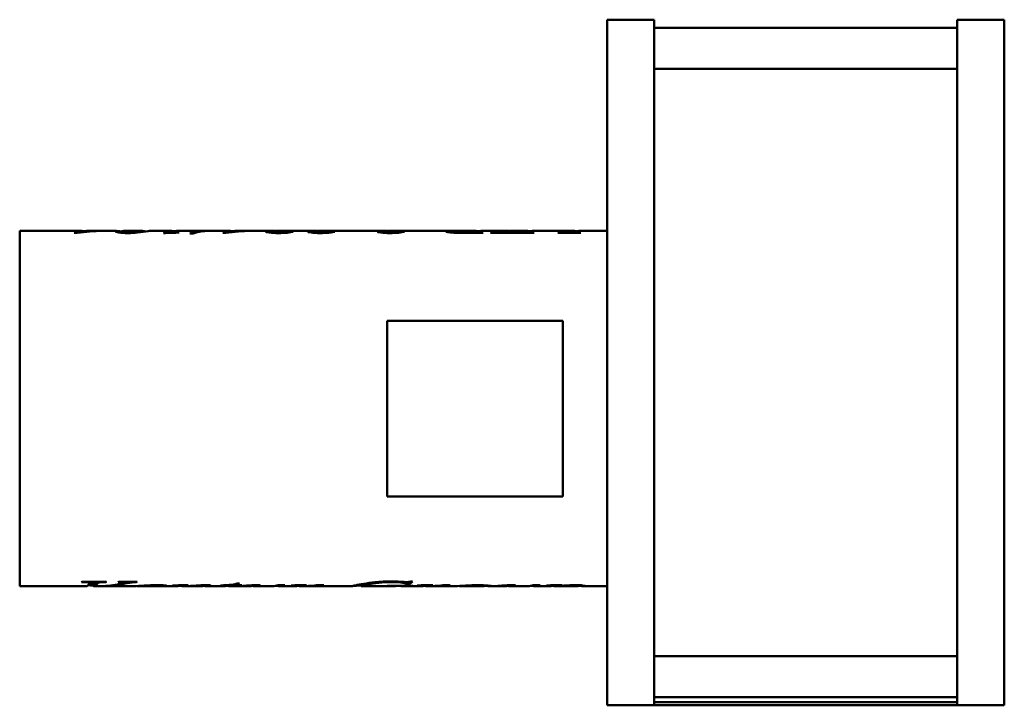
# Model space of a CAD drawing. Header units: millimetres. Extents: x 180 to 660, y 129 to 465.
import ezdxf

# ---------------------------------------------------------------- set-up
doc = ezdxf.new("R2010")
doc.units = ezdxf.units.MM
doc.header["$LTSCALE"] = 2
doc.layers.add('Widoczne (ISO)', color=7, linetype='Continuous', lineweight=50)

msp = doc.modelspace()

# ---------------------------------------------------------------- linework, layer by layer
at = {"layer": 'Widoczne (ISO)'}
for p, q in [((466.5, 129.5), (466.5, 464.5)), ((489.5, 464.5), (466.5, 464.5)), ((489.5, 464.5), (489.5, 129.5)), ((637.5, 129.5), (637.5, 464.5)), ((660.5, 464.5), (637.5, 464.5)), ((660.5, 464.5), (660.5, 129.5)), ((489.5, 460.5), (637.5, 460.5)), ((637, 440.5), (490, 440.5)), ((179.5, 361.3), (179.5, 187.7)), ((179.5, 361.3), (209.94, 361.3)), ((210.55, 360.72), (210.55, 360.93)), ((211.28, 361.13), (211.28, 361.18)), ((212.86, 361.3), (217.93, 361.3)), ((219.88, 361.3), (226.73, 361.3)), ((229.23, 360.37), (229.23, 360.9)), ((230.38, 361.3), (239.64, 361.3)), ((243.35, 361.3), (253.73, 361.3)), ((256.82, 361.3), (270.17, 361.3)), ((271.88, 361.3), (282.49, 361.3)), ((283.1, 360.72), (283.1, 360.93)), ((283.83, 361.13), (283.83, 361.18)), ((285.41, 361.3), (290.48, 361.3)), ((292.44, 361.3), (303.28, 361.3)), ((303.19, 360.31), (303.19, 361.09)), ((305.4, 361.3), (323.69, 361.3)), ((312.37, 360.75), (312.37, 360.93)), ((323.6, 360.31), (323.6, 361.09)), ((325.8, 361.3), (357.68, 361.3)), ((332.78, 360.75), (332.78, 360.93)), ((357.59, 360.31), (357.59, 361.09)), ((359.79, 361.3), (394.23, 361.3)), ((366.77, 360.75), (366.77, 360.93)), ((391.78, 360.41), (391.78, 360.98)), ((395.33, 361.28), (395.33, 361.3)), ((401.84, 360.31), (401.84, 361.29)), ((402.26, 360.31), (402.26, 361.3)), ((405.56, 361.3), (417.75, 361.3)), ((411.46, 361.07), (412.21, 361.07)), ((411.46, 360.31), (411.46, 361.07)), ((411.99, 360.31), (411.99, 360.9)), ((417.11, 361.16), (416.36, 361.16)), ((426.68, 361.29), (423.11, 361.29)), ((423.46, 361.3), (427.08, 361.3)), ((426.68, 360.31), (426.68, 361.29)), ((427.08, 360.31), (427.08, 361.3)), ((430.51, 361.3), (449.77, 361.3)), ((453.3, 361.3), (466.5, 361.3)), ((207.64, 360.31), (206.14, 360.31)), ((250.74, 360.22), (249.79, 360.22)), ((254.18, 360.37), (254.18, 360.74)), ((257.2, 360.49), (257.2, 360.59)), ((264.26, 360.1), (262.58, 360.1)), ((280.19, 360.31), (278.69, 360.31)), ((405.66, 360.31), (395.95, 360.31)), ((398.84, 360.31), (398.84, 360.53)), ((402.66, 360.31), (402.66, 360.63)), ((430.52, 360.31), (409.47, 360.31)), ((414.57, 360.31), (414.57, 360.53)), ((418.14, 360.51), (423.59, 360.51)), ((423.59, 360.31), (423.59, 360.51)), ((427.72, 360.31), (427.72, 360.63)), ((453.35, 360.31), (442.34, 360.31)), ((442.5, 360.31), (442.5, 360.41)), ((446.42, 360.31), (446.42, 360.62)), ((450.46, 360.31), (450.46, 360.63)), ((359, 317.43), (359, 231.58)), ((444.85, 317.43), (359, 317.43)), ((444.85, 231.58), (444.85, 317.43)), ((359, 231.58), (444.85, 231.58)), ((179.5, 187.7), (212.08, 187.7)), ((210.55, 189.7), (209.74, 189.7)), ((209.96, 189.88), (221.83, 189.88)), ((213.38, 188.7), (215.92, 188.7)), ((213.62, 189.88), (213.62, 189.24)), ((215.55, 188.7), (215.55, 187.78)), ((215.92, 187.7), (218.24, 187.7)), ((217.78, 189.88), (217.78, 189.36)), ((220, 187.7), (234.09, 187.7)), ((221.58, 189.88), (221.58, 189.7)), ((227.86, 189.88), (236.85, 189.88)), ((229.99, 189.88), (229.99, 189.38)), ((234.91, 189.88), (234.91, 189.62)), ((236.63, 189.88), (236.63, 189.7)), ((236.8, 187.82), (236.8, 187.79)), ((236.92, 187.83), (236.92, 187.73)), ((237.07, 187.84), (237.07, 187.71)), ((237.38, 187.7), (242.02, 187.7)), ((245.79, 187.7), (255.76, 187.7)), ((248.12, 188.21), (248.12, 187.93)), ((254.37, 188.09), (254.37, 188.01)), ((257.44, 188.14), (257.44, 187.93)), ((258.93, 188.17), (258.93, 187.7)), ((259.06, 187.7), (259.26, 187.7)), ((260.74, 187.7), (267.75, 187.7)), ((269.42, 188.21), (269.42, 187.9)), ((271.21, 187.7), (278.72, 187.7)), ((281.02, 188.03), (277.63, 188.03)), ((280.55, 187.91), (280.55, 187.87)), ((281.02, 188.25), (281.02, 188.03)), ((282.23, 187.7), (291.52, 187.7)), ((284.57, 188.71), (284.57, 188.03)), ((287.71, 188.03), (284.57, 188.03)), ((285.01, 188.8), (285.01, 188.17)), ((285.01, 188.17), (288.08, 188.17)), ((285.82, 189), (286.8, 189)), ((287.71, 188.17), (287.71, 188.03)), ((289.15, 187.89), (289.15, 187.81)), ((293.49, 188.18), (293.49, 187.94)), ((295.06, 187.7), (302.24, 187.7)), ((303.05, 187.71), (303.05, 187.7)), ((305.65, 188.17), (309.01, 188.17)), ((306.29, 187.7), (313.76, 187.7)), ((312.34, 188.1), (312.34, 188.02)), ((315.09, 188.14), (315.09, 188.01)), ((315.4, 188.15), (315.4, 187.95)), ((315.89, 188.16), (315.89, 187.83)), ((316.53, 188.17), (316.53, 187.71)), ((316.89, 187.7), (317.28, 187.7)), ((318.37, 187.7), (341.98, 187.7)), ((321.48, 187.9), (321.48, 187.8)), ((324.55, 188.14), (324.55, 187.87)), ((327.39, 188.2), (327.39, 187.85)), ((346.38, 188.68), (346.38, 187.7)), ((346.41, 187.7), (362.85, 187.7)), ((359.55, 187.78), (358.93, 187.78)), ((359.18, 187.82), (371.63, 187.82)), ((362.56, 187.82), (362.56, 187.75)), ((363.12, 187.82), (363.12, 187.72)), ((366.82, 187.7), (375.45, 187.7)), ((369.15, 188.36), (368.35, 188.36)), ((368.54, 189.69), (368.54, 188.7)), ((369.15, 189.35), (368.54, 189.35)), ((369.15, 189.35), (369.15, 188.36)), ((370.58, 190.04), (371.38, 190.04)), ((371.41, 187.82), (371.41, 187.78)), ((374.03, 188.1), (374.03, 188.02)), ((376.78, 188.14), (376.78, 188.01)), ((377.1, 188.15), (377.1, 187.95)), ((377.59, 188.16), (377.59, 187.83)), ((378.22, 188.17), (378.22, 187.71)), ((378.58, 187.7), (378.97, 187.7)), ((380.06, 187.7), (391.21, 187.7)), ((383.17, 187.9), (383.17, 187.8)), ((386.24, 188.14), (386.24, 187.87)), ((389.08, 188.2), (389.08, 187.85)), ((395.09, 187.7), (405.96, 187.7)), ((406.48, 188.15), (406.48, 187.8)), ((409.84, 187.7), (416.2, 187.7)), ((413.84, 187.89), (413.84, 187.81)), ((418.17, 188.18), (418.17, 187.94)), ((419.74, 187.7), (426.93, 187.7)), ((427.73, 187.71), (427.73, 187.7)), ((430.33, 188.17), (433.69, 188.17)), ((430.97, 187.7), (438.4, 187.7)), ((436.92, 188.11), (436.92, 188.03)), ((440.11, 188.15), (440.11, 187.94)), ((441.82, 187.7), (451.72, 187.7)), ((443, 188.2), (443, 187.81)), ((452.29, 188.21), (452.29, 187.79)), ((455.29, 187.7), (466.5, 187.7)), ((637, 153.5), (490, 153.5)), ((637.5, 133.5), (489.5, 133.5)), ((489.5, 131), (490, 131)), ((490, 131), (637, 131)), ((637, 131), (637.5, 131)), ((466.5, 129.5), (489.5, 129.5)), ((490, 129.5), (489.5, 129.5)), ((490, 129.5), (637, 129.5)), ((637.5, 129.5), (637, 129.5)), ((637.5, 129.5), (660.5, 129.5))]:
    msp.add_line(p, q, dxfattribs=at)
for centre, start, end in [((490, 441), 180, 270), ((637, 441), 270, 0), ((490, 153), 90, 180), ((637, 153), 0, 90)]:
    msp.add_arc(centre, 0.5, start, end, dxfattribs=at)
for points in [[(206.14, 360.31), (207.85, 361.2), (209.56, 361.49), (211.28, 361.18)], [(219.88, 361.3), (215.8, 361.3), (211.72, 360.97), (207.64, 360.31)], [(210.55, 360.93), (213.33, 361.21), (216.12, 361.33), (218.9, 361.29)], [(212.86, 361.3), (212.09, 361.3), (211.32, 361.18), (210.55, 360.93)], [(230.38, 361.3), (229.62, 361.3), (229.23, 361.12), (229.23, 360.9)], [(242.22, 361.22), (240.84, 361.07), (239.09, 360.74), (236.97, 360.49)], [(239.49, 361.3), (240.18, 361.32), (240.64, 361.21), (240.85, 361.04)], [(243.35, 361.3), (243.07, 361.3), (242.69, 361.27), (242.22, 361.22)], [(249.79, 360.22), (251.62, 361.22), (253.45, 361.53), (255.27, 361.13)], [(254.22, 360.83), (254.19, 360.8), (254.18, 360.77), (254.18, 360.74)], [(254.69, 360.98), (254.41, 360.9), (254.25, 360.84), (254.22, 360.83)], [(256.82, 361.3), (256.11, 361.3), (255.4, 361.19), (254.69, 360.98)], [(262.58, 360.1), (265.4, 360.99), (268.21, 361.38), (271.03, 361.28)], [(271.88, 361.3), (269.34, 361.3), (266.8, 360.9), (264.26, 360.1)], [(278.69, 360.31), (280.4, 361.2), (282.11, 361.49), (283.83, 361.18)], [(292.44, 361.3), (288.35, 361.3), (284.27, 360.97), (280.19, 360.31)], [(283.1, 360.93), (285.88, 361.21), (288.67, 361.33), (291.45, 361.29)], [(285.41, 361.3), (284.64, 361.3), (283.87, 361.18), (283.1, 360.93)], [(299.82, 360.96), (299.82, 361.06), (300.03, 361.14), (300.44, 361.19)], [(300.44, 361.19), (301.08, 361.27), (302.26, 361.31), (303.97, 361.3)], [(304.72, 361.29), (303.7, 361.28), (303.19, 361.21), (303.19, 361.09)], [(303.97, 361.3), (304.14, 361.29), (304.31, 361.29), (304.48, 361.29)], [(305.4, 361.3), (305.15, 361.3), (304.92, 361.3), (304.72, 361.29)], [(307.76, 360.65), (309.63, 360.65), (311.17, 360.77), (312.37, 360.93)], [(312.37, 360.93), (312.61, 360.93), (312.84, 360.92), (313.08, 360.91)], [(320.22, 360.96), (320.22, 361.06), (320.43, 361.14), (320.84, 361.19)], [(320.84, 361.19), (321.49, 361.27), (322.67, 361.31), (324.37, 361.3)], [(325.12, 361.29), (324.11, 361.28), (323.6, 361.21), (323.6, 361.09)], [(324.37, 361.3), (324.54, 361.29), (324.71, 361.29), (324.89, 361.29)], [(325.8, 361.3), (325.55, 361.3), (325.33, 361.3), (325.12, 361.29)], [(328.17, 360.65), (330.03, 360.65), (331.57, 360.77), (332.78, 360.93)], [(332.78, 360.93), (333.01, 360.93), (333.25, 360.92), (333.48, 360.91)], [(354.22, 360.96), (354.22, 361.06), (354.42, 361.14), (354.83, 361.19)], [(354.83, 361.19), (355.48, 361.27), (356.66, 361.31), (358.36, 361.3)], [(359.11, 361.29), (358.1, 361.28), (357.59, 361.21), (357.59, 361.09)], [(358.36, 361.3), (358.53, 361.29), (358.71, 361.29), (358.88, 361.29)], [(359.79, 361.3), (359.55, 361.3), (359.32, 361.3), (359.11, 361.29)], [(362.16, 360.65), (364.03, 360.65), (365.56, 360.77), (366.77, 360.93)], [(366.77, 360.93), (367, 360.93), (367.24, 360.92), (367.47, 360.91)], [(395.33, 361.3), (394.94, 361.3), (394.57, 361.3), (394.23, 361.3)], [(398.84, 360.53), (399.84, 360.99), (400.84, 361.24), (401.84, 361.29)], [(401.84, 361.29), (400.97, 361.29), (400.35, 361.29), (399.97, 361.29)], [(400.65, 361.3), (401.09, 361.3), (401.63, 361.3), (402.26, 361.3)], [(402.26, 361.3), (402.8, 361.29), (403.33, 361.23), (403.86, 361.1)], [(403.28, 360.94), (402.86, 360.82), (402.66, 360.7), (402.66, 360.63)], [(405.56, 361.3), (404.8, 361.3), (404.04, 361.18), (403.28, 360.94)], [(409.47, 360.31), (410.14, 360.65), (410.8, 360.9), (411.46, 361.07)], [(412.21, 361.07), (412.06, 361.01), (411.99, 360.95), (411.99, 360.9)], [(416.36, 361.16), (417.08, 361.3), (417.79, 361.34), (418.51, 361.26)], [(423.59, 360.51), (424.62, 360.99), (425.65, 361.25), (426.68, 361.29)], [(427.08, 361.3), (427.63, 361.29), (428.18, 361.22), (428.74, 361.08)], [(428.29, 360.96), (427.91, 360.84), (427.72, 360.72), (427.72, 360.63)], [(430.51, 361.3), (429.77, 361.3), (429.03, 361.19), (428.29, 360.96)], [(446.42, 360.62), (446.67, 360.66), (447.07, 360.81), (447.61, 360.97)], [(447.61, 360.97), (448.92, 361.37), (450.23, 361.4), (451.53, 361.08)], [(451.06, 360.95), (450.66, 360.83), (450.46, 360.71), (450.46, 360.63)], [(453.3, 361.3), (452.55, 361.3), (451.8, 361.18), (451.06, 360.95)], [(236.97, 360.49), (235.58, 360.32), (234.02, 360.22), (232.3, 360.22)], [(257.47, 360.5), (255.22, 360.41), (252.98, 360.32), (250.74, 360.22)], [(255.59, 360.56), (255.93, 360.56), (256.47, 360.57), (257.2, 360.59)], [(257.2, 360.59), (257.29, 360.56), (257.38, 360.53), (257.47, 360.5)], [(396.99, 360.5), (397.47, 360.5), (398.09, 360.51), (398.84, 360.53)], [(405.31, 360.42), (405.53, 360.42), (405.73, 360.42), (405.92, 360.41)], [(405.92, 360.41), (405.83, 360.38), (405.75, 360.34), (405.66, 360.31)], [(414.57, 360.53), (415.11, 360.52), (416.31, 360.51), (418.14, 360.51)], [(430.76, 360.41), (430.68, 360.38), (430.6, 360.34), (430.52, 360.31)], [(442.34, 360.31), (442.39, 360.34), (442.44, 360.38), (442.5, 360.41)], [(453.06, 360.42), (453.28, 360.42), (453.46, 360.42), (453.59, 360.41)], [(453.59, 360.41), (453.51, 360.38), (453.43, 360.34), (453.35, 360.31)], [(209.74, 189.7), (209.82, 189.76), (209.89, 189.82), (209.96, 189.88)], [(212.08, 187.7), (212.53, 187.7), (212.99, 188.07), (213.44, 188.79)], [(215.55, 187.91), (214.71, 187.99), (213.86, 188.09), (213.02, 188.22)], [(213.44, 188.79), (213.56, 188.99), (213.62, 189.15), (213.62, 189.24)], [(217.34, 188.86), (216.74, 187.89), (216.15, 187.53), (215.55, 187.78)], [(217.34, 189.85), (216.87, 189.09), (216.39, 188.7), (215.92, 188.7)], [(217.36, 189.88), (217.35, 189.87), (217.35, 189.86), (217.34, 189.85)], [(217.78, 189.36), (217.63, 189.3), (217.49, 189.11), (217.34, 188.86)], [(218.24, 187.7), (221.25, 187.7), (224.26, 187.99), (227.27, 188.57)], [(228.66, 188.5), (225.48, 187.91), (222.3, 187.65), (219.12, 187.71)], [(221.83, 189.88), (221.74, 189.82), (221.66, 189.76), (221.58, 189.7)], [(227.27, 188.57), (228.54, 188.82), (229.34, 189.03), (229.67, 189.16)], [(227.59, 189.7), (227.68, 189.76), (227.77, 189.82), (227.86, 189.88)], [(229.67, 189.16), (229.88, 189.24), (229.99, 189.32), (229.99, 189.38)], [(230.66, 189.88), (230.45, 189.83), (230.22, 189.79), (229.99, 189.74)], [(236.63, 189.7), (235.91, 189.69), (235.34, 189.66), (234.91, 189.62)], [(236.85, 189.88), (236.78, 189.82), (236.7, 189.76), (236.63, 189.7)], [(236.92, 187.73), (236.84, 187.74), (236.8, 187.77), (236.8, 187.79)], [(237.07, 187.73), (237.02, 187.73), (236.97, 187.73), (236.92, 187.73)], [(242.02, 187.7), (242.2, 187.7), (242.37, 187.7), (242.54, 187.7)], [(244.01, 187.7), (243.93, 187.7), (243.85, 187.7), (243.77, 187.7)], [(249.77, 187.75), (248.46, 187.7), (246.54, 187.7), (244.01, 187.7)], [(251.26, 187.93), (251.26, 187.84), (250.76, 187.78), (249.77, 187.75)], [(254.18, 188.08), (256.72, 188.13), (259.26, 188.17), (261.8, 188.22)], [(254.37, 188.01), (254.31, 188.03), (254.24, 188.06), (254.18, 188.08)], [(255.18, 188.02), (254.91, 188.02), (254.64, 188.01), (254.37, 188.01)], [(256.09, 188.03), (255.93, 188.03), (255.62, 188.03), (255.18, 188.02)], [(255.76, 187.7), (256.08, 187.7), (256.4, 187.72), (256.73, 187.77)], [(256.73, 187.77), (257.2, 187.83), (257.44, 187.91), (257.44, 187.93)], [(258.93, 187.75), (258.35, 187.78), (257.84, 187.83), (257.41, 187.91)], [(261.8, 188.22), (260.85, 187.86), (259.89, 187.68), (258.93, 187.7)], [(268.35, 187.98), (267.9, 187.98), (267.37, 187.96), (266.73, 187.93)], [(267.75, 187.7), (268.12, 187.7), (268.49, 187.72), (268.86, 187.76)], [(268.86, 187.76), (269.24, 187.81), (269.42, 187.86), (269.42, 187.9)], [(272.24, 187.76), (271.29, 187.65), (270.34, 187.69), (269.39, 187.87)], [(272.95, 187.95), (272.95, 187.89), (272.72, 187.81), (272.24, 187.76)], [(277.63, 188.03), (277.71, 188.06), (277.78, 188.08), (277.86, 188.11)], [(278.72, 187.7), (279.49, 187.7), (280.25, 187.81), (281.02, 188.03)], [(280.55, 187.87), (280.52, 187.88), (280.49, 187.88), (280.45, 187.89)], [(284.57, 188.03), (283.23, 187.65), (281.89, 187.6), (280.55, 187.87)], [(286.8, 189), (286.21, 188.65), (285.61, 188.38), (285.01, 188.17)], [(288.08, 188.17), (287.95, 188.12), (287.83, 188.07), (287.71, 188.03)], [(288.47, 187.83), (289.68, 187.93), (290.95, 188.04), (292.29, 188.12)], [(289.15, 187.81), (288.93, 187.81), (288.7, 187.82), (288.47, 187.83)], [(291.52, 187.7), (291.9, 187.7), (292.28, 187.72), (292.66, 187.77)], [(292.29, 188.12), (293.32, 188.19), (294.27, 188.22), (295.13, 188.22)], [(292.66, 187.77), (293.21, 187.83), (293.49, 187.91), (293.49, 187.94)], [(293.69, 187.79), (293.52, 187.81), (293.38, 187.84), (293.25, 187.86)], [(296.12, 187.75), (295.31, 187.67), (294.5, 187.68), (293.69, 187.79)], [(297.14, 188.01), (297.14, 187.94), (296.8, 187.83), (296.12, 187.75)], [(303.05, 187.7), (302.94, 187.7), (302.82, 187.7), (302.71, 187.7)], [(304.96, 187.81), (304.83, 187.83), (304.72, 187.85), (304.62, 187.88)], [(309.01, 188.17), (307.66, 187.7), (306.31, 187.59), (304.96, 187.81)], [(305.13, 188), (305.31, 188.05), (305.48, 188.1), (305.65, 188.17)], [(312.05, 188.1), (314.57, 188.14), (317.1, 188.18), (319.62, 188.22)], [(312.34, 188.02), (312.24, 188.05), (312.14, 188.07), (312.05, 188.1)], [(313.96, 188.04), (313.66, 188.04), (313.12, 188.03), (312.34, 188.02)], [(313.76, 187.7), (314.07, 187.7), (314.38, 187.72), (314.69, 187.76)], [(315.09, 188.01), (314.79, 188.03), (314.42, 188.04), (313.96, 188.04)], [(314.69, 187.76), (315.17, 187.82), (315.4, 187.9), (315.4, 187.95)], [(315.4, 187.95), (315.4, 187.98), (315.3, 188), (315.09, 188.01)], [(315.89, 187.83), (315.69, 187.86), (315.51, 187.89), (315.37, 187.92)], [(316.53, 187.76), (316.3, 187.77), (316.09, 187.8), (315.89, 187.83)], [(319.62, 188.22), (318.59, 187.83), (317.56, 187.66), (316.53, 187.71)], [(317.28, 187.7), (319.6, 187.7), (321.71, 187.92), (323.62, 188.07)], [(321.48, 187.8), (320.35, 187.74), (319.13, 187.68), (317.82, 187.7)], [(323.22, 187.91), (322.83, 187.89), (322.25, 187.85), (321.48, 187.8)], [(323.93, 187.92), (323.67, 187.92), (323.44, 187.91), (323.22, 187.91)], [(323.62, 188.07), (324.82, 188.16), (325.8, 188.22), (326.56, 188.22)], [(324.35, 187.91), (324.24, 187.91), (324.1, 187.92), (323.93, 187.92)], [(324.55, 187.87), (324.51, 187.89), (324.45, 187.9), (324.35, 187.91)], [(327.39, 187.85), (327.05, 187.81), (326.54, 187.79), (325.87, 187.79)], [(328.15, 188.05), (328.15, 187.97), (327.9, 187.9), (327.39, 187.85)], [(349.89, 188.56), (347.55, 188.08), (346.38, 187.74), (346.38, 187.7)], [(346.38, 187.7), (346.38, 187.7), (346.39, 187.7), (346.41, 187.7)], [(361.26, 189.7), (356.62, 189.7), (352.83, 189.17), (349.89, 188.56)], [(352.95, 189.62), (355.6, 189.88), (358.37, 190.04), (361.26, 190.04)], [(358.93, 187.78), (359.02, 187.79), (359.1, 187.81), (359.18, 187.82)], [(362.56, 187.75), (361.94, 187.77), (360.94, 187.78), (359.55, 187.78)], [(361.26, 190.04), (363.4, 190.04), (365.35, 189.95), (367.1, 189.79)], [(363.12, 187.72), (363.12, 187.73), (362.94, 187.74), (362.56, 187.75)], [(362.85, 187.7), (363.03, 187.7), (363.12, 187.71), (363.12, 187.72)], [(366.38, 187.71), (366.08, 187.73), (365.78, 187.77), (365.48, 187.82)], [(367.59, 187.72), (367.34, 187.71), (366.94, 187.68), (366.38, 187.71)], [(367.1, 189.79), (367.8, 189.73), (368.31, 189.7), (368.64, 189.7)], [(368.35, 188.36), (368.48, 188.5), (368.54, 188.62), (368.54, 188.7)], [(368.54, 189.69), (368.54, 189.69), (368.54, 189.7), (368.54, 189.7)], [(371.38, 190.04), (370.64, 189.31), (369.9, 188.75), (369.15, 188.36)], [(369.97, 189.84), (369.7, 189.66), (369.43, 189.49), (369.15, 189.35)], [(371.63, 187.82), (371.56, 187.81), (371.48, 187.79), (371.41, 187.78)], [(373.74, 188.1), (376.26, 188.14), (378.79, 188.18), (381.31, 188.22)], [(374.03, 188.02), (373.93, 188.05), (373.84, 188.07), (373.74, 188.1)], [(375.65, 188.04), (375.36, 188.04), (374.82, 188.03), (374.03, 188.02)], [(375.45, 187.7), (375.76, 187.7), (376.07, 187.72), (376.38, 187.76)], [(376.78, 188.01), (376.48, 188.03), (376.11, 188.04), (375.65, 188.04)], [(376.38, 187.76), (376.86, 187.82), (377.1, 187.9), (377.1, 187.95)], [(377.1, 187.95), (377.1, 187.98), (376.99, 188), (376.78, 188.01)], [(377.59, 187.83), (377.38, 187.86), (377.21, 187.89), (377.06, 187.92)], [(378.22, 187.76), (377.99, 187.77), (377.78, 187.8), (377.59, 187.83)], [(381.31, 188.22), (380.28, 187.83), (379.25, 187.66), (378.22, 187.71)], [(378.97, 187.7), (381.29, 187.7), (383.4, 187.92), (385.31, 188.07)], [(383.17, 187.8), (382.04, 187.74), (380.82, 187.68), (379.51, 187.7)], [(384.91, 187.91), (384.52, 187.89), (383.94, 187.85), (383.17, 187.8)], [(385.62, 187.92), (385.36, 187.92), (385.13, 187.91), (384.91, 187.91)], [(385.31, 188.07), (386.52, 188.16), (387.5, 188.22), (388.25, 188.22)], [(386.04, 187.91), (385.93, 187.91), (385.79, 187.92), (385.62, 187.92)], [(386.24, 187.87), (386.21, 187.89), (386.14, 187.9), (386.04, 187.91)], [(389.08, 187.85), (388.74, 187.81), (388.23, 187.79), (387.56, 187.79)], [(389.84, 188.05), (389.84, 187.97), (389.59, 187.9), (389.08, 187.85)], [(405.96, 187.7), (406.31, 187.7), (406.48, 187.73), (406.48, 187.8)], [(413.15, 187.83), (414.36, 187.93), (415.63, 188.04), (416.97, 188.12)], [(413.84, 187.81), (413.61, 187.81), (413.38, 187.82), (413.15, 187.83)], [(416.2, 187.7), (416.58, 187.7), (416.96, 187.72), (417.34, 187.77)], [(416.97, 188.12), (418, 188.19), (418.95, 188.22), (419.82, 188.22)], [(417.34, 187.77), (417.9, 187.83), (418.17, 187.91), (418.17, 187.94)], [(418.37, 187.79), (418.2, 187.81), (418.06, 187.84), (417.93, 187.86)], [(420.8, 187.75), (419.99, 187.67), (419.18, 187.68), (418.37, 187.79)], [(421.83, 188.01), (421.83, 187.94), (421.48, 187.83), (420.8, 187.75)], [(427.73, 187.7), (427.62, 187.7), (427.5, 187.7), (427.39, 187.7)], [(429.64, 187.81), (429.52, 187.83), (429.4, 187.85), (429.3, 187.88)], [(433.69, 188.17), (432.34, 187.7), (430.99, 187.59), (429.64, 187.81)], [(429.82, 188), (429.99, 188.05), (430.16, 188.1), (430.33, 188.17)], [(436.92, 188.11), (439.44, 188.14), (441.96, 188.18), (444.47, 188.22)], [(438.71, 188.04), (438.29, 188.04), (437.69, 188.04), (436.92, 188.03)], [(438.4, 187.7), (438.8, 187.7), (439.2, 187.73), (439.6, 187.8)], [(439.6, 187.8), (439.94, 187.86), (440.11, 187.92), (440.11, 187.94)], [(441.29, 187.71), (440.87, 187.74), (440.46, 187.8), (440.04, 187.9)], [(444.47, 188.22), (443.98, 188.04), (443.49, 187.9), (443, 187.81)], [(451.72, 187.7), (452.1, 187.7), (452.29, 187.73), (452.29, 187.79)], [(455.92, 187.79), (455.92, 187.65), (454.71, 187.67), (452.29, 187.88)]]:
    msp.add_open_spline(points, degree=3, dxfattribs=at)
for points, knots in [([(226.25, 361.16), (226.25, 361.31), (226.68, 361.34), (227.54, 361.24), (228.01, 361.19), (228.58, 361.1), (229.26, 360.99)], [0, 0, 0, 0, 1, 1, 1, 1.541616, 1.541616, 1.541616, 1.541616]), ([(232.3, 360.22), (230.59, 360.22), (229.16, 360.34), (228, 360.53), (226.83, 360.72), (226.25, 360.99), (226.25, 361.16)], [0, 0, 0, 0, 1, 1, 1, 2, 2, 2, 2]), ([(229.23, 360.9), (229.23, 360.76), (229.53, 360.62), (230.14, 360.52), (230.74, 360.43), (231.44, 360.38), (232.25, 360.38)], [0, 0, 0, 0, 1, 1, 1, 2, 2, 2, 2]), ([(232.25, 360.38), (233.02, 360.38), (233.8, 360.42), (234.59, 360.5), (235.39, 360.59), (236.21, 360.76), (237.05, 360.93), (237.9, 361.11), (238.71, 361.28), (239.49, 361.3)], [0, 0, 0, 0, 1, 1, 1, 2, 2, 2, 3, 3, 3, 3]), ([(305.89, 360.22), (304.18, 360.22), (302.74, 360.32), (301.57, 360.48), (300.4, 360.64), (299.82, 360.81), (299.82, 360.96)], [0, 0, 0, 0, 1, 1, 1, 2, 2, 2, 2]), ([(303.19, 361.09), (303.19, 361), (303.62, 360.89), (304.46, 360.8), (305.31, 360.7), (306.41, 360.65), (307.76, 360.65)], [0, 0, 0, 0, 1, 1, 1, 2, 2, 2, 2]), ([(313.08, 360.91), (312.4, 360.74), (311.41, 360.57), (310.11, 360.43), (308.81, 360.3), (307.4, 360.22), (305.89, 360.22)], [0, 0, 0, 0, 1, 1, 1, 2, 2, 2, 2]), ([(326.29, 360.22), (324.58, 360.22), (323.15, 360.32), (321.98, 360.48), (320.81, 360.64), (320.22, 360.81), (320.22, 360.96)], [0, 0, 0, 0, 1, 1, 1, 2, 2, 2, 2]), ([(323.6, 361.09), (323.6, 361), (324.02, 360.89), (324.87, 360.8), (325.71, 360.7), (326.81, 360.65), (328.17, 360.65)], [0, 0, 0, 0, 1, 1, 1, 2, 2, 2, 2]), ([(333.48, 360.91), (332.81, 360.74), (331.82, 360.57), (330.51, 360.43), (329.21, 360.3), (327.81, 360.22), (326.29, 360.22)], [0, 0, 0, 0, 1, 1, 1, 2, 2, 2, 2]), ([(360.28, 360.22), (358.58, 360.22), (357.14, 360.32), (355.97, 360.48), (354.8, 360.64), (354.22, 360.81), (354.22, 360.96)], [0, 0, 0, 0, 1, 1, 1, 2, 2, 2, 2]), ([(357.59, 361.09), (357.59, 361), (358.01, 360.89), (358.86, 360.8), (359.71, 360.7), (360.81, 360.65), (362.16, 360.65)], [0, 0, 0, 0, 1, 1, 1, 2, 2, 2, 2]), ([(367.47, 360.91), (366.8, 360.74), (365.81, 360.57), (364.51, 360.43), (363.21, 360.3), (361.8, 360.22), (360.28, 360.22)], [0, 0, 0, 0, 1, 1, 1, 2, 2, 2, 2]), ([(387.77, 360.98), (387.77, 361.12), (388.36, 361.19), (389.54, 361.24), (390.73, 361.29), (392.66, 361.3), (395.33, 361.3)], [0, 0, 0, 0, 1, 1, 1, 2, 2, 2, 2]), ([(395.95, 360.31), (394.32, 360.31), (392.86, 360.35), (391.58, 360.42), (390.31, 360.49), (389.35, 360.59), (388.72, 360.69), (388.08, 360.8), (387.77, 360.9), (387.77, 360.98)], [0, 0, 0, 0, 1, 1, 1, 2, 2, 2, 3, 3, 3, 3]), ([(399.97, 361.29), (397.2, 361.29), (395.15, 361.29), (393.8, 361.25), (392.46, 361.21), (391.78, 361.13), (391.78, 360.98)], [0, 0, 0, 0, 1, 1, 1, 2, 2, 2, 2]), ([(391.78, 360.98), (391.78, 360.86), (392.2, 360.74), (393.03, 360.64), (393.86, 360.55), (395.18, 360.5), (396.99, 360.5)], [0, 0, 0, 0, 1, 1, 1, 2, 2, 2, 2]), ([(395.34, 361.28), (395.46, 361.28), (395.58, 361.28), (395.72, 361.29), (396.74, 361.3), (398.39, 361.3), (400.65, 361.3)], [0.865607, 0.865607, 0.865607, 0.865607, 1, 1, 1, 2, 2, 2, 2]), ([(411.99, 360.9), (411.99, 360.81), (412.23, 360.73), (412.72, 360.67), (413.2, 360.61), (413.82, 360.56), (414.57, 360.53)], [0, 0, 0, 0, 1, 1, 1, 2, 2, 2, 2]), ([(423.11, 361.29), (421.52, 361.29), (420.33, 361.29), (419.54, 361.28), (418.76, 361.27), (417.94, 361.25), (417.11, 361.16)], [0, 0, 0, 0, 1, 1, 1, 2, 2, 2, 2]), ([(420.09, 361.29), (420.19, 361.29), (420.31, 361.29), (420.45, 361.29), (420.99, 361.3), (421.99, 361.3), (423.46, 361.3)], [0.745714, 0.745714, 0.745714, 0.745714, 1, 1, 1, 2, 2, 2, 2]), ([(254.18, 360.74), (254.18, 360.69), (254.31, 360.64), (254.56, 360.61), (254.81, 360.58), (255.15, 360.56), (255.59, 360.56)], [0, 0, 0, 0, 1, 1, 1, 2, 2, 2, 2]), ([(402.66, 360.63), (402.66, 360.57), (402.84, 360.52), (403.21, 360.48), (403.58, 360.44), (404.28, 360.42), (405.31, 360.42)], [0, 0, 0, 0, 1, 1, 1, 2, 2, 2, 2]), ([(427.72, 360.63), (427.72, 360.59), (427.8, 360.55), (427.97, 360.51), (428.14, 360.48), (428.39, 360.45), (428.73, 360.44), (429.07, 360.42), (429.75, 360.41), (430.76, 360.41)], [0, 0, 0, 0, 1, 1, 1, 2, 2, 2, 3, 3, 3, 3]), ([(442.5, 360.41), (443.73, 360.41), (444.61, 360.43), (445.13, 360.46), (445.65, 360.5), (446.08, 360.55), (446.42, 360.62)], [0, 0, 0, 0, 1, 1, 1, 2, 2, 2, 2]), ([(450.46, 360.63), (450.46, 360.57), (450.64, 360.51), (451, 360.47), (451.36, 360.44), (452.05, 360.42), (453.06, 360.42)], [0, 0, 0, 0, 1, 1, 1, 2, 2, 2, 2]), ([(213.62, 189.24), (213.62, 189.36), (213.37, 189.47), (212.88, 189.57), (212.39, 189.66), (211.61, 189.7), (210.55, 189.7)], [0, 0, 0, 0, 1, 1, 1, 2, 2, 2, 2]), ([(221.58, 189.7), (220.29, 189.7), (219.41, 189.67), (218.93, 189.62), (218.46, 189.57), (218.08, 189.48), (217.78, 189.36)], [0, 0, 0, 0, 1, 1, 1, 2, 2, 2, 2]), ([(229.99, 189.38), (229.99, 189.46), (229.82, 189.53), (229.49, 189.59), (229.15, 189.65), (228.52, 189.69), (227.59, 189.7)], [0, 0, 0, 0, 1, 1, 1, 2, 2, 2, 2]), ([(234.91, 189.62), (234.1, 189.53), (233.29, 189.41), (232.49, 189.27), (231.69, 189.12), (230.41, 188.82), (228.66, 188.5)], [0, 0, 0, 0, 1, 1, 1, 2, 2, 2, 2]), ([(234.09, 187.7), (234.39, 187.7), (234.76, 187.71), (235.21, 187.73), (236.56, 187.79), (238.27, 187.92), (240.32, 188.03), (242.37, 188.15), (244.48, 188.22), (246.65, 188.22)], [0.670473, 0.670473, 0.670473, 0.670473, 1, 1, 1, 2, 2, 2, 3, 3, 3, 3]), ([(245.82, 188.11), (244.27, 188.11), (242.63, 188.02), (240.89, 187.91), (239.16, 187.8), (237.89, 187.67), (237.07, 187.71)], [0, 0, 0, 0, 1, 1, 1, 2, 2, 2, 2]), ([(242.54, 187.7), (244.4, 187.7), (245.8, 187.72), (246.73, 187.76), (247.66, 187.8), (248.12, 187.86), (248.12, 187.93)], [0, 0, 0, 0, 1, 1, 1, 2, 2, 2, 2]), ([(248.12, 187.93), (248.12, 187.98), (247.92, 188.02), (247.52, 188.05), (247.12, 188.09), (246.56, 188.11), (245.82, 188.11)], [0, 0, 0, 0, 1, 1, 1, 2, 2, 2, 2]), ([(246.65, 188.22), (248.22, 188.22), (249.38, 188.19), (250.13, 188.12), (250.89, 188.06), (251.26, 187.99), (251.26, 187.93)], [0, 0, 0, 0, 1, 1, 1, 2, 2, 2, 2]), ([(257.44, 187.93), (257.44, 187.96), (257.31, 187.98), (257.05, 188), (256.79, 188.02), (256.47, 188.03), (256.09, 188.03)], [0, 0, 0, 0, 1, 1, 1, 2, 2, 2, 2]), ([(259.26, 187.7), (262.04, 187.7), (264.19, 187.92), (265.7, 188.03), (267.27, 188.14), (268.78, 188.22), (270.23, 188.22)], [0.037632, 0.037632, 0.037632, 0.037632, 1, 1, 1, 2, 2, 2, 2]), ([(266.73, 187.93), (265.55, 187.89), (264.33, 187.81), (263.05, 187.76), (262.09, 187.71), (261.09, 187.69), (260.04, 187.71)], [0, 0, 0, 0, 1, 1, 1, 1.753854, 1.753854, 1.753854, 1.753854]), ([(269.42, 187.9), (269.42, 187.92), (269.32, 187.94), (269.11, 187.95), (268.89, 187.97), (268.64, 187.98), (268.35, 187.98)], [0, 0, 0, 0, 1, 1, 1, 2, 2, 2, 2]), ([(270.23, 188.22), (271.02, 188.22), (271.67, 188.19), (272.18, 188.14), (272.7, 188.08), (272.95, 188.02), (272.95, 187.95)], [0, 0, 0, 0, 1, 1, 1, 2, 2, 2, 2]), ([(277.86, 188.11), (279.49, 188.16), (280.87, 188.22), (282, 188.33), (283.12, 188.43), (284.4, 188.62), (285.82, 189)], [0, 0, 0, 0, 1, 1, 1, 2, 2, 2, 2]), ([(292.78, 187.99), (292.41, 187.99), (292.03, 187.98), (291.67, 187.96), (291.3, 187.95), (290.46, 187.88), (289.15, 187.81)], [0, 0, 0, 0, 1, 1, 1, 2, 2, 2, 2]), ([(293.49, 187.94), (293.49, 187.95), (293.42, 187.96), (293.27, 187.97), (293.12, 187.98), (292.96, 187.99), (292.78, 187.99)], [0, 0, 0, 0, 1, 1, 1, 2, 2, 2, 2]), ([(295.13, 188.22), (295.72, 188.22), (296.21, 188.2), (296.58, 188.16), (296.96, 188.11), (297.14, 188.06), (297.14, 188.01)], [0, 0, 0, 0, 1, 1, 1, 2, 2, 2, 2]), ([(302.24, 187.7), (302.28, 187.7), (302.31, 187.7), (302.34, 187.7), (303.22, 187.7), (304.15, 187.73), (305.13, 188)], [2.963983, 2.963983, 2.963983, 2.963983, 3, 3, 3, 4, 4, 4, 4]), ([(325.87, 187.79), (325.53, 187.79), (325.24, 187.8), (325, 187.81), (324.76, 187.82), (324.61, 187.84), (324.55, 187.87)], [0, 0, 0, 0, 1, 1, 1, 2, 2, 2, 2]), ([(326.56, 188.22), (327.05, 188.22), (327.43, 188.21), (327.72, 188.18), (328.01, 188.15), (328.15, 188.1), (328.15, 188.05)], [0, 0, 0, 0, 1, 1, 1, 2, 2, 2, 2]), ([(341.92, 187.71), (341.92, 187.74), (342.47, 187.89), (343.55, 188.12), (344.64, 188.35), (346, 188.63), (347.63, 188.9), (349.27, 189.17), (351.04, 189.42), (352.95, 189.62)], [0, 0, 0, 0, 1, 1, 1, 2, 2, 2, 3, 3, 3, 3]), ([(346.38, 188.12), (345.07, 188.01), (344.05, 187.91), (343.33, 187.83), (342.39, 187.72), (341.92, 187.68), (341.92, 187.71)], [1.235245, 1.235245, 1.235245, 1.235245, 2, 2, 2, 3, 3, 3, 3]), ([(368.54, 188.7), (368.54, 188.92), (367.9, 189.15), (366.61, 189.36), (365.31, 189.58), (363.53, 189.7), (361.26, 189.7)], [0, 0, 0, 0, 1, 1, 1, 2, 2, 2, 2]), ([(371.41, 187.78), (370.27, 187.78), (369.44, 187.77), (368.92, 187.76), (368.41, 187.75), (367.96, 187.74), (367.59, 187.72)], [0, 0, 0, 0, 1, 1, 1, 2, 2, 2, 2]), ([(368.64, 189.7), (369, 189.7), (369.31, 189.72), (369.57, 189.76), (369.83, 189.8), (370.17, 189.89), (370.58, 190.04)], [0, 0, 0, 0, 1, 1, 1, 2, 2, 2, 2]), ([(387.56, 187.79), (387.22, 187.79), (386.93, 187.8), (386.69, 187.81), (386.45, 187.82), (386.3, 187.84), (386.24, 187.87)], [0, 0, 0, 0, 1, 1, 1, 2, 2, 2, 2]), ([(388.25, 188.22), (388.74, 188.22), (389.13, 188.21), (389.41, 188.18), (389.7, 188.15), (389.84, 188.1), (389.84, 188.05)], [0, 0, 0, 0, 1, 1, 1, 2, 2, 2, 2]), ([(391.21, 187.7), (391.5, 187.7), (391.88, 187.71), (392.35, 187.73), (393.6, 187.8), (395.27, 187.92), (397.35, 188.03), (399.44, 188.15), (401.45, 188.22), (403.39, 188.22)], [0.625205, 0.625205, 0.625205, 0.625205, 1, 1, 1, 2, 2, 2, 3, 3, 3, 3]), ([(402.86, 188.1), (400.68, 188.1), (398.68, 187.91), (396.85, 187.78), (395.14, 187.66), (394.23, 187.68), (394.12, 187.84)], [0, 0, 0, 0, 1, 1, 1, 1.934074, 1.934074, 1.934074, 1.934074]), ([(406.48, 187.8), (406.48, 187.86), (406.15, 187.94), (405.48, 188.01), (404.81, 188.07), (403.93, 188.1), (402.86, 188.1)], [0, 0, 0, 0, 1, 1, 1, 2, 2, 2, 2]), ([(403.39, 188.22), (405.36, 188.22), (406.96, 188.14), (408.22, 188.03), (409.48, 187.92), (410.11, 187.8), (410.11, 187.74)], [0, 0, 0, 0, 1, 1, 1, 2, 2, 2, 2]), ([(410.11, 187.74), (410.11, 187.67), (409.52, 187.69), (408.35, 187.79), (407.82, 187.84), (407.2, 187.89), (406.48, 187.95)], [0, 0, 0, 0, 1, 1, 1, 1.44928, 1.44928, 1.44928, 1.44928]), ([(417.46, 187.99), (417.09, 187.99), (416.72, 187.98), (416.35, 187.96), (415.98, 187.95), (415.14, 187.88), (413.84, 187.81)], [0, 0, 0, 0, 1, 1, 1, 2, 2, 2, 2]), ([(418.17, 187.94), (418.17, 187.95), (418.1, 187.96), (417.95, 187.97), (417.81, 187.98), (417.64, 187.99), (417.46, 187.99)], [0, 0, 0, 0, 1, 1, 1, 2, 2, 2, 2]), ([(419.82, 188.22), (420.4, 188.22), (420.89, 188.2), (421.26, 188.16), (421.64, 188.11), (421.83, 188.06), (421.83, 188.01)], [0, 0, 0, 0, 1, 1, 1, 2, 2, 2, 2]), ([(426.93, 187.7), (426.96, 187.7), (426.99, 187.7), (427.02, 187.7), (427.9, 187.7), (428.84, 187.73), (429.82, 188)], [2.963983, 2.963983, 2.963983, 2.963983, 3, 3, 3, 4, 4, 4, 4]), ([(440.11, 187.94), (440.11, 187.97), (440, 187.99), (439.77, 188.01), (439.54, 188.03), (439.19, 188.04), (438.71, 188.04)], [0, 0, 0, 0, 1, 1, 1, 2, 2, 2, 2]), ([(449.55, 188.03), (447.93, 188.03), (446.33, 187.94), (444.74, 187.84), (443.16, 187.73), (442.01, 187.67), (441.29, 187.71)], [0, 0, 0, 0, 1, 1, 1, 2, 2, 2, 2]), ([(443, 187.81), (444.6, 187.91), (446.03, 188.03), (447.29, 188.11), (448.55, 188.18), (449.84, 188.22), (451.16, 188.22)], [0, 0, 0, 0, 1, 1, 1, 2, 2, 2, 2]), ([(452.29, 187.79), (452.29, 187.84), (452.02, 187.91), (451.47, 187.95), (450.92, 188), (450.28, 188.03), (449.55, 188.03)], [0, 0, 0, 0, 1, 1, 1, 2, 2, 2, 2]), ([(451.16, 188.22), (452.47, 188.22), (453.59, 188.16), (454.52, 188.07), (455.45, 187.97), (455.92, 187.86), (455.92, 187.79)], [0, 0, 0, 0, 1, 1, 1, 2, 2, 2, 2])]:
    msp.add_open_spline(points, degree=3, knots=knots, dxfattribs=at)

doc.saveas('drawing.dxf')
